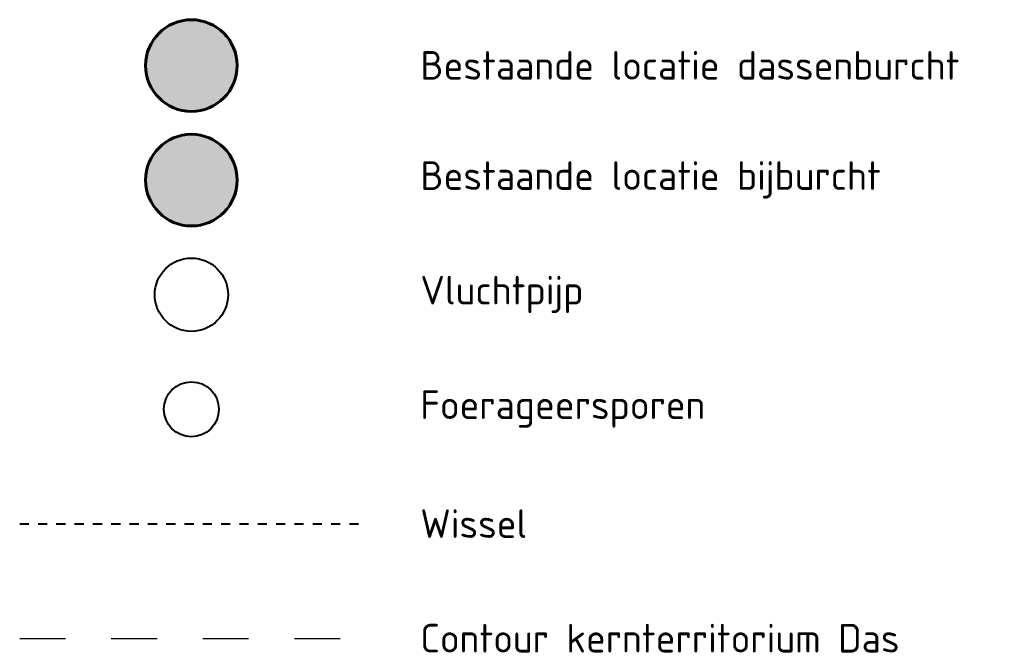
# Model space of a CAD drawing. Header units: metres. Extents: x 200682 to 204802, y 461917 to 463704.
# Tile 2 of 2: x 204587 to 204802, y 461917 to 462055. Entities that reach past the tile are written whole.
import ezdxf

# ---------------------------------------------------------------- set-up
doc = ezdxf.new("R2010")
doc.units = ezdxf.units.M
doc.linetypes.add('NLCS-HIDDEN', pattern=[4, 2, -2])
for name, color, linetype, lineweight in [('B-WA-FV-CONTOUR-GN', 12, 'NLCS-HIDDEN', 25), ('B-WA-FV_DASSENBURCHT-G', 10, 'Continuous', 60), ('B-WA-FV_DASSENBURCHT_BIJBURCHT-G', 30, 'Continuous', 60), ('B-WA-FV_FOERAGEERSPOREN-G', 150, 'Continuous', 40), ('B-WA-FV_VLUCHTPIJP-G', 50, 'Continuous', 40), ('B-WA-FV_WISSEL-G', 7, 'NLCS-HIDDEN', 40), ('X-XX-AL-LEGENDA-T25', 7, 'Continuous', 25)]:
    doc.layers.add(name, color=color, linetype=linetype, lineweight=lineweight)
doc.styles.add('NLCS-ISO', font='NLCS-ISO.ttf')

msp = doc.modelspace()

# ---------------------------------------------------------------- hatches: boundary and pattern name
at = {"layer": 'B-WA-FV_DASSENBURCHT-G', "transparency": 33554559}
h = msp.add_hatch(color=256, dxfattribs=at)
h.dxf.hatch_style = 1
edge = h.paths.add_edge_path()
edge.add_arc((204624.45, 462044.61), 10, 0, 360)
at = {"layer": 'B-WA-FV_DASSENBURCHT_BIJBURCHT-G', "transparency": 33554559}
h = msp.add_hatch(color=256, dxfattribs=at)
h.dxf.hatch_style = 1
edge = h.paths.add_edge_path()
edge.add_arc((204624.45, 462019.61), 10, 0, 360)

# ---------------------------------------------------------------- linework, layer by layer
at = {"layer": 'B-WA-FV-CONTOUR-GN', "ltscale": 5, "flags": 128}
msp.add_lwpolyline([(204586.95, 461919.61), (204661.95, 461919.61)], dxfattribs=at)
at = {"layer": 'B-WA-FV_DASSENBURCHT-G'}
msp.add_circle((204624.45, 462044.61), 10, dxfattribs=at)
at = {"layer": 'B-WA-FV_DASSENBURCHT_BIJBURCHT-G'}
msp.add_circle((204624.45, 462019.61), 10, dxfattribs=at)
at = {"layer": 'B-WA-FV_FOERAGEERSPOREN-G'}
msp.add_circle((204624.45, 461969.61), 6, dxfattribs=at)
at = {"layer": 'B-WA-FV_VLUCHTPIJP-G'}
msp.add_circle((204624.45, 461994.61), 8, dxfattribs=at)
at = {"layer": 'B-WA-FV_WISSEL-G', "flags": 128}
msp.add_lwpolyline([(204586.95, 461944.61), (204661.95, 461944.61)], dxfattribs=at)

# ---------------------------------------------------------------- texts
at = {"layer": 'X-XX-AL-LEGENDA-T25', "char_height": 6.25, "attachment_point": 4, "line_spacing_factor": 0.8, "style": 'NLCS-ISO'}
for s, insert in [('Bestaande locatie dassenburcht', (204674.45, 462044.66)), ('Bestaande locatie bijburcht', (204674.45, 462019.66)), ('Vluchtpijp', (204674.45, 461994.66)), ('Foerageersporen', (204674.45, 461969.66)), ('Wissel', (204674.45, 461944.66)), ('Contour kernterritorium Das', (204674.45, 461919.66))]:
    msp.add_mtext(s, dxfattribs=dict(at, insert=insert))

doc.saveas('drawing.dxf')
